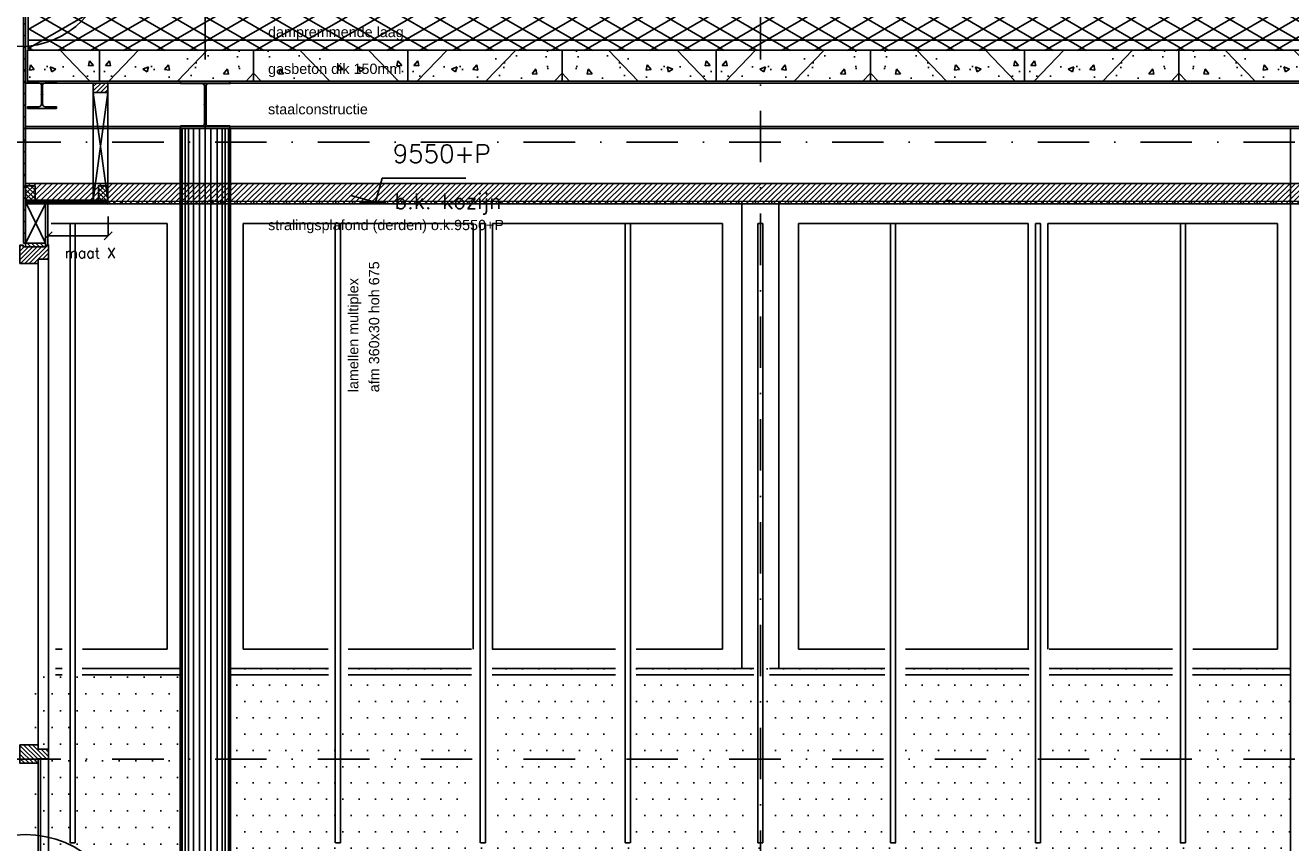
# Model space of a CAD drawing. Extents: x 0 to 317513, y 0 to 193913.
# Tile 22 of 69: x 188044 to 194198, y 98889 to 102865. Entities that reach past the tile are written whole.
import ezdxf

# ---------------------------------------------------------------- set-up
doc = ezdxf.new("R2010")
doc.units = 0
doc.header["$LTSCALE"] = 20
doc.header["$MEASUREMENT"] = 0
doc.header["$PDSIZE"] = -1
doc.linetypes.add('DASHDOT', pattern=[25, 12.5, -6.25, 0, -6.25])
doc.linetypes.add('DD1', pattern=[2.66667, 1.66667, -0.5, 0, -0.5])
doc.layers.get('0').update_dxf_attribs({"linetype": 'CONTINUOUS'})
doc.layers.get('DEFPOINTS').update_dxf_attribs({"linetype": 'CONTINUOUS'})
for name, color, linetype in [('25', 7, 'CONTINUOUS'), ('_DETAILNUMMERS', 4, 'CONTINUOUS'), ('_INTERIEUR', 1, 'CONTINUOUS'), ('A--01A1_ACEER', 1, 'CONTINUOUS'), ('A--A21--_F-23-', 9, 'CONTINUOUS'), ('A--A23--_F--3-', 9, 'CONTINUOUS'), ('A--A25--_F--3-', 9, 'CONTINUOUS'), ('A--A31--_F--3-', 9, 'CONTINUOUS'), ('A--A42--_F--3-', 9, 'CONTINUOUS'), ('A--A42--_F-23-', 9, 'CONTINUOUS'), ('A--L13D3_VLOEREN', 3, 'CONTINUOUS'), ('A--L21--', 3, 'CONTINUOUS'), ('A--L21--_F-23-', 4, 'CONTINUOUS'), ('A--L22D1_BINNENWAND', 1, 'CONTINUOUS'), ('A--L25--_F-23-', 7, 'CONTINUOUS'), ('A--L28--', 7, 'CONTINUOUS'), ('A--L28--_F--3-', 1, 'CONTINUOUS'), ('A--L28D1_KONSTRUKTIES', 1, 'CONTINUOUS'), ('A--L31--', 2, 'CONTINUOUS'), ('A--L31--_F--3-', 7, 'CONTINUOUS'), ('A--L31D1_BUITENKOZIJN', 1, 'CONTINUOUS'), ('A--L35D1_PLAFONDS', 1, 'CONTINUOUS'), ('A--L42--', 7, 'CONTINUOUS'), ('A--L42--_F--3-', 7, 'CONTINUOUS'), ('A--L42--_F-23-', 7, 'CONTINUOUS'), ('A--M$1A-_F123-', 1, 'CONTINUOUS'), ('A--M01A1_MAATVOERING', 1, 'CONTINUOUS'), ('A--M01B1_HOOGTE_MAATV', 1, 'CONTINUOUS'), ('A--T$1A-_F123_20', 1, 'CONTINUOUS'), ('A--T01B2_HOOGTE_MAATV', 2, 'CONTINUOUS'), ('A--T01B3_HOOGTE_MAATV', 3, 'CONTINUOUS'), ('KOLOMMEN', 3, 'CONTINUOUS'), ('KOZIJNEN', 2, 'CONTINUOUS'), ('PUIACHTERGROND', 9, 'CONTINUOUS'), ('STRAMIEN', 8, 'DD1'), ('X--LR---_CP', 7, 'CONTINUOUS')]:
    doc.layers.add(name, color=color, linetype=linetype)
doc.styles.add('ALFA-0_25', font='ROMANS')
doc.styles.add('EB2', font='ARIAL.TTF')
doc.styles.add('HOOGTEXT', font='ROMANS.shx', dxfattribs={"height": 2.5})
doc.dimstyles.new('STANDARD$0', dxfattribs={"dimscale": 50, "dimtxt": 2.5, "dimasz": 2, "dimexe": 2, "dimexo": 0, "dimgap": 2, "dimtad": 1, "dimdec": 0, "dimzin": 0, "dimdsep": 46, "dimtxsty": 'ALFA-0_25', "dimblk1": 'OBLIQUE', "dimblk2": 'OBLIQUE', "dimsah": 1, "dimcen": -3, "dimdle": 2, "dimclrd": 1, "dimclre": 1, "dimclrt": 2, "dimadec": 0, "dimazin": 0, "dimtfac": 0.666667, "dimtofl": 0, "dimtmove": 2, "dimatfit": 3, "dimldrblk": 'OBLIQUE', "dimfxl": 0, "dimtvp": 0.833333, "dimtolj": 1, "dimtzin": 0, "dimarcsym": 0})

# ---------------------------------------------------------------- blocks, each defined once
blk = doc.blocks.new('Q020495-')
at = {"layer": 'A--L28--_F--3-', "color": 4, "linetype": 'Continuous'}
blk.add_lwpolyline([(120, -115), (-120, -115), (-120, -103), (-15.75, -103, 0.4142136), (-3.75, -91), (-3.75, 91, 0.4142136), (-15.75, 103), (-120, 103), (-120, 115), (120, 115), (120, 103), (15.75, 103, 0.4142136), (3.75, 91), (3.75, -91, 0.4142136), (15.75, -103), (120, -103)], format="xyb", close=True, dxfattribs=at)
at = {"layer": 'X--LR---_CP'}
for p in [(-3.75, 0), (0, 0), (3.75, 0)]:
    blk.add_point(p, dxfattribs=at)
blk = doc.blocks.new('HOOGTEP')
at = {"layer": 'A--M01A1_MAATVOERING'}
for p, q in [((0, 0), (0.62, 2.33)), ((0.62, 2.33), (8.79, 2.33)), ((-2.41, 0.65), (0, 0))]:
    blk.add_line(p, q, dxfattribs=at)
at = {"layer": 'A--M01B1_HOOGTE_MAATV'}
blk.add_line((-1.38, 0), (0.91, 0), dxfattribs=at)
at = {"layer": 'A--T01B2_HOOGTE_MAATV', "style": 'HOOGTEXT', "flags": 4}
blk.add_attdef('TEKST', (1.84, -0.67), '', height=1.5, dxfattribs=at)
at = {"layer": 'A--T01B3_HOOGTE_MAATV', "style": 'HOOGTEXT', "flags": 4}
blk.add_attdef('HOOGTE', (1.67, 3.82), '', height=1.75, dxfattribs=at)
blk = doc.blocks.new('*U465')
at = {"layer": 'A--A42--_F-23-', "linetype": 'Continuous'}
h = blk.add_hatch(dxfattribs=at)
h.set_pattern_fill('ALFALINE', color=256, scale=40, style=0)
h.set_pattern_definition([(45, (-188040.184, -101805.453), (-28.284271, 28.284271), [])])
h.paths.add_polyline_path([(0, 0), (-5, 0), (-5, 4771.9), (0, 4771.9), (5, 4771.9), (5, 0)])
at = {"layer": 'A--L42--_F-23-', "color": 2, "linetype": 'Continuous'}
for points in [[(0, 0), (-5, 0), (-5, 4771.9), (0, 4771.9)], [(0, 0), (5, 0), (5, 4771.9), (0, 4771.9)]]:
    blk.add_lwpolyline(points, dxfattribs=at)
blk = doc.blocks.new('*U462')
at = {"layer": 'A--A42--_F--3-', "linetype": 'Continuous'}
h = blk.add_hatch(dxfattribs=at)
h.set_pattern_fill('ALFALINE', color=256, scale=40, angle=45, style=0)
h.set_pattern_definition([(90, (-188147.934, -101795.898), (-40, 7e-15), [])])
h.paths.add_polyline_path([(0, 0), (-6.2, 0), (-6.2, 200), (0, 200), (6.2, 200), (6.2, 0)])
at = {"layer": 'A--L42--_F--3-', "color": 3, "linetype": 'Continuous'}
for points in [[(0, 0), (-6.2, 0), (-6.2, 200), (0, 200)], [(0, 0), (-6.2, 0), (-6.2, 200), (0, 200)], [(0, 0), (-6.2, 0), (-6.2, 200), (0, 200)], [(0, 0), (6.2, 0), (6.2, 200), (0, 200)]]:
    blk.add_lwpolyline(points, dxfattribs=at)
blk = doc.blocks.new('Q020490-')
at = {"layer": 'A--L28--_F--3-', "color": 4, "linetype": 'Continuous'}
blk.add_lwpolyline([(70, -66.5), (-70, -66.5), (-70, -58), (-14.75, -58, 0.4142136), (-2.75, -46), (-2.75, 46, 0.4142136), (-14.75, 58), (-70, 58), (-70, 66.5), (70, 66.5), (70, 58), (14.75, 58, 0.4142136), (2.75, 46), (2.75, -46, 0.4142136), (14.75, -58), (70, -58)], format="xyb", close=True, dxfattribs=at)
at = {"layer": 'X--LR---_CP'}
for p in [(-2.75, 0), (0, 0), (2.75, 0)]:
    blk.add_point(p, dxfattribs=at)
blk = doc.blocks.new('*U456')
at = {"layer": 'A--A42--_F--3-', "linetype": 'Continuous'}
h = blk.add_hatch(dxfattribs=at)
h.set_pattern_fill('ALFALINE', color=256, scale=40, angle=45, style=0)
h.set_pattern_definition([(90, (-188112.35, -98364.898), (-40, 7e-15), [])])
h.paths.add_polyline_path([(0, 0), (-6.25, 0), (-6.25, 932), (0, 932), (6.25, 932), (6.25, 0)])
at = {"layer": 'A--L42--_F--3-', "color": 3, "linetype": 'Continuous'}
for points in [[(0, 0), (-6.25, 0), (-6.25, 932), (0, 932)], [(0, 0), (-6.25, 0), (-6.25, 932), (0, 932)], [(0, 0), (-6.25, 0), (-6.25, 932), (0, 932)], [(0, 0), (6.25, 0), (6.25, 932), (0, 932)]]:
    blk.add_lwpolyline(points, dxfattribs=at)
blk = doc.blocks.new('*U452')
at = {"layer": 'A--A42--_F--3-', "linetype": 'Continuous'}
h = blk.add_hatch(dxfattribs=at)
h.set_pattern_fill('ALFALINE', color=256, scale=40, angle=45, style=0)
h.set_pattern_definition([(90, (-188445.184, -102002.164), (-40, 7e-15), [])])
h.paths.add_polyline_path([(0, 0), (0, 6.3), (24103.9, 7.2), (24103.9, 1), (24103.9, -5.3), (0, -6.3)])
at = {"layer": 'A--L42--_F--3-', "color": 3, "linetype": 'Continuous'}
for points in [[(0, 0), (0, 6.3), (24103.9, 7.2), (24103.9, 1)], [(0, 0), (0, 6.3), (24103.9, 7.2), (24103.9, 1)], [(0, 0), (0, 6.3), (24103.9, 7.2), (24103.9, 1)], [(0, 0), (0, -6.3), (24103.9, -5.3), (24103.9, 1)]]:
    blk.add_lwpolyline(points, dxfattribs=at)
blk = doc.blocks.new('Q020279-')
at = {"layer": 'A--A25--_F--3-'}
h = blk.add_hatch(dxfattribs=at)
h.set_pattern_fill('ALFALINE', color=256, scale=15, style=0, pattern_type=2)
h.set_pattern_definition([(45, (0, 0), (-10.6066, 10.6066), [])])
h.paths.add_polyline_path([(0, 0), (0, 71), (46, 71), (46, 0)])
at = {"layer": 'A--L25--_F-23-', "color": 2, "linetype": 'Continuous'}
blk.add_lwpolyline([(0, 0), (0, 71), (46, 71), (46, 0)], close=True, dxfattribs=at)
at = {"layer": 'X--LR---_CP'}
for p in [(0, 0), (0, 0), (46, 0)]:
    blk.add_point(p, dxfattribs=at)
blk = doc.blocks.new('*U450')
at = {"layer": 'A--A42--_F--3-', "linetype": 'Continuous'}
h = blk.add_hatch(dxfattribs=at)
h.set_pattern_fill('ALFALINE', color=256, scale=4, angle=135, style=0)
h.set_pattern_definition([(180, (0, 0), (-9e-16, -4), [])])
h.paths.add_polyline_path([(0, 0), (0, 9), (400, 9), (400, 0), (400, -9), (0, -9)])
at = {"layer": 'A--L42--_F--3-', "color": 3, "linetype": 'Continuous'}
for points in [[(0, 0), (0, 9), (400, 9), (400, 0)], [(0, 0), (0, -9), (400, -9), (400, 0)]]:
    blk.add_lwpolyline(points, dxfattribs=at)
blk = doc.blocks.new('_OBLIQUE')
at = {"color": 0, "linetype": 'ByBlock'}
blk.add_line((-0.5, -0.5), (0.5, 0.5), dxfattribs=at)
blk = doc.blocks.new('*D438')
at = {"layer": 'A--M$1A-_F123-', "color": 1, "lineweight": -2}
for p in [(188446.8, 101934.6), (188154.2, 101841.3)]:
    blk.add_line(p, (188446.8, 101841.3), dxfattribs=at)
at = {"layer": 'DEFPOINTS', "color": 0}
for p in [(188446.8, 101934.6), (188154.2, 101841.3), (188446.8, 101841.3)]:
    blk.add_point(p, dxfattribs=at)
at = {"layer": 'A--M$1A-_F123-', "color": 1, "lineweight": -2, "xscale": 40, "yscale": 40, "zscale": 40, "rotation": 180}
blk.add_blockref('_OBLIQUE', (188154.2, 101841.3), dxfattribs=at)
at = {"layer": 'A--M$1A-_F123-', "color": 1, "lineweight": -2, "xscale": 40, "yscale": 40, "zscale": 40}
blk.add_blockref('_OBLIQUE', (188446.8, 101841.3), dxfattribs=at)
at = {"layer": 'A--M$1A-_F123-', "color": 2, "insert": (188359.7, 101757.9), "char_height": 50, "attachment_point": 5, "style": 'ALFA-0_25'}
blk.add_mtext('\\A1;maat X', dxfattribs=at)

msp = doc.modelspace()

# ---------------------------------------------------------------- hatches: boundary and pattern name
at = {"layer": 'A--01A1_ACEER', "linetype": 'Continuous'}
h = msp.add_hatch(dxfattribs=at)
h.set_pattern_fill('ANSI31', color=256, scale=150, style=0)
h.set_pattern_definition([(45, (51530.605, 7400), (-13.2582521, 13.2582521), [])])
h.paths.add_polyline_path([(188045.18, 101995.9), (213003.1, 101995.9), (213003.1, 102095.9), (188045.18, 102095.9)])
at = {"layer": 'A--01A1_ACEER'}
h = msp.add_hatch(dxfattribs=at)
h.set_pattern_fill('DOTS', color=256, scale=1300, style=0)
h.paths.add_polyline_path([(188796.85, 99706.1), (188782.76, 99706.1), (188782.76, 99706.1), (188286.6, 99706.1), (188286.6, 99295.9), (188796.85, 99295.9)])
h.paths.add_polyline_path([(188261.6, 99706.1), (188223.76, 99706.1), (188223.76, 99706.1), (188077.17, 99706.1), (188077.17, 99295.9), (188261.6, 99295.9)])
h.paths.add_polyline_path([(188261.6, 99295.9), (188077.17, 99295.9), (188077.17, 98307.9), (188796.85, 98307.9), (188796.85, 99295.9), (188286.6, 99295.9), (188286.6, 98889.27), (188261.6, 98889.27)])
h.paths.add_polyline_path([(188796.85, 98307.9), (188077.17, 98307.9), (188077.17, 98295.9), (188796.85, 98295.9)])
h = msp.add_hatch(dxfattribs=at)
h.set_pattern_fill('DOTS', color=256, scale=50, style=0)
h.set_pattern_definition([(7e-15, (275114.79, 75525.85), (39.6875, 79.375), [0, -79.375])])
h.paths.add_polyline_path([(194196.85, 99295.9), (193724.1, 99295.9), (193724.1, 98889.27), (193624.1, 98889.27), (193624.1, 99295.9), (193024.1, 99295.9), (193024.1, 98889.27), (192924.1, 98889.27), (192924.1, 99295.9), (192324.1, 99295.9), (192324.1, 98889.27), (192224.1, 98889.27), (192224.1, 99295.9), (191669.1, 99295.9), (191669.1, 98889.27), (191569.1, 98889.27), (191569.1, 99295.9), (191014.1, 99295.9), (191014.1, 98889.27), (190914.1, 98889.27), (190914.1, 99295.9), (190314.1, 99295.9), (190314.1, 98889.27), (190214.1, 98889.27), (190214.1, 99295.9), (189576.6, 99295.9), (189576.6, 98889.27), (189551.6, 98889.27), (189551.6, 99295.9), (189041.35, 99295.9), (189041.35, 98249.64), (194196.85, 98249.64)])
h.paths.add_polyline_path([(194196.85, 99736.1), (193724.1, 99736.1), (193724.1, 99295.9), (194196.85, 99295.9)])
h.paths.add_polyline_path([(193624.1, 99736.1), (193024.1, 99736.1), (193024.1, 99295.9), (193624.1, 99295.9)])
h.paths.add_polyline_path([(192924.1, 99736.1), (192324.1, 99736.1), (192324.1, 99295.9), (192924.1, 99295.9)])
h.paths.add_polyline_path([(192224.1, 99736.1), (191623.78, 99736.1), (191669.1, 99295.9), (192224.1, 99295.9)])
h.paths.add_polyline_path([(191617.36, 99736.1), (191014.1, 99736.1), (191014.1, 99295.9), (191569.1, 99295.9)])
h.paths.add_polyline_path([(190914.1, 99736.1), (190314.1, 99736.1), (190314.1, 99295.9), (190914.1, 99295.9)])
h.paths.add_polyline_path([(190214.1, 99736.1), (189614.43, 99736.1), (189576.6, 99295.9), (190214.1, 99295.9)])
h.paths.add_polyline_path([(189543.75, 99736.1), (189041.35, 99736.1), (189041.35, 99295.9), (189551.6, 99295.9)])
at = {"layer": 'A--A21--_F-23-'}
h = msp.add_hatch(dxfattribs=at)
h.set_pattern_fill('ALFAISO', color=256, scale=80, angle=270, style=0, pattern_type=2)
h.set_pattern_definition([(330, (204142.45, 97258.46), (40, 69.28203), []), (30, (204142.45, 97258.46), (-40, 69.28203), [])])
h.paths.add_polyline_path([(213154.14, 103028.07), (206619.1, 102903.37), (206519.1, 102903.36), (201131.81, 103003.21), (195716.18, 102903.05), (195619.1, 102903.05), (188057.68, 103027.59), (188057.68, 102742.88), (213154.14, 102743.56)])
at = {"layer": 'A--A23--_F--3-'}
h = msp.add_hatch(dxfattribs=at)
h.set_pattern_fill('ALFABET', color=256, scale=40, angle=1, style=0, pattern_type=2)
h.set_pattern_definition([(134, (400358.2, -162.16), (172.64155, 166.718), []), (129, (400358.2, -162.16), (-287.29845, -20.08986), [30, -330]), (184, (400358.2, -162.16), (60.7431, 299.8624), [24, -264]), (78.5486, (400334.26, -163.84), (-226.55556, 279.77237), [25.49608, -280.45684]), (132.8158, (400359.6, -82.17), (-427.9869, -58.74715), [45, -495]), (82.3644, (400323.93, -87.07), (-367.00786, 396.11265), [38.2441, -420.6852]), (187.8158, (400359.6, -82.17), (-367.00755, 396.1129), [36, -396]), (158, (400319.26, -101.47), (-241.53712, -156.85604), [30, -330]), (213, (400319.26, -101.47), (-92.24906, 291.7144), [24, -264]), (107.5486, (400299.13, -114.55), (-333.7863, 134.8581), [25.49608, -280.45684]), (141.5, (400358.2, -162.16), (-2.53928, 133.22215), [0, -260.8, 0, -268, 0, -265]), (171.5, (400358.2, -162.16), (-102.458415, 159.577135), [0, -152.8, 0, -254.8, 0, -101]), (211.5, (400447.39, -163.72), (-213.65391, -5.29398), [0, -100, 0, -312, 0, -414]), (221.5, (400487.38, -164.42), (-232.54011, 44.1071), [0, -130, 0, -207.2, 0, -294]), (221.5, (400487.38, -164.42), (-232.54011, 44.1071), [0, -130, 0, -207.2, 0, -294])])
h.paths.add_polyline_path([(188055.18, 102593.74), (188404.1, 102593.74), (188404.1, 102743.74), (188055.18, 102743.74)])
h = msp.add_hatch(dxfattribs=at)
h.set_pattern_fill('ALFABET', color=256, scale=40, angle=1, style=0, pattern_type=2)
h.set_pattern_definition([(46, (-23550, -162.16), (-172.64155, 166.718), []), (51, (-23550, -162.16), (287.29845, -20.08986), [30, -330]), (356, (-23550, -162.16), (-60.7431, 299.8624), [24, -264]), (101.4514, (-23526.07, -163.84), (226.55556, 279.77237), [25.49608, -280.45684]), (47.1842, (-23551.4, -82.17), (427.9869, -58.74715), [45, -495]), (97.6356, (-23515.74, -87.07), (367.00786, 396.11265), [38.2441, -420.6852]), (352.1842, (-23551.4, -82.17), (367.00755, 396.1129), [36, -396]), (22, (-23511.06, -101.47), (241.53712, -156.85604), [30, -330]), (327, (-23511.06, -101.47), (92.24906, 291.7144), [24, -264]), (72.4514, (-23490.94, -114.55), (333.7863, 134.8581), [25.49608, -280.45684]), (38.5, (-23550.01, -162.16), (2.53928, 133.22215), [0, -260.8, 0, -268, 0, -265]), (8.5, (-23550.01, -162.16), (102.458415, 159.577135), [0, -152.8, 0, -254.8, 0, -101]), (328.5, (-23639.2, -163.72), (213.65391, -5.29398), [0, -100, 0, -312, 0, -414]), (318.5, (-23679.2, -164.42), (232.54011, 44.1071), [0, -130, 0, -207.2, 0, -294]), (318.5, (-23679.2, -164.42), (232.54011, 44.1071), [0, -130, 0, -207.2, 0, -294])])
h.paths.add_polyline_path([(189154.1, 102593.74), (188404.1, 102593.74), (188404.1, 102743.74), (189154.1, 102743.74)])
h = msp.add_hatch(dxfattribs=at)
h.set_pattern_fill('ALFABET', color=256, scale=40, angle=1, style=0, pattern_type=2)
h.set_pattern_definition([(134, (401858.2, -162.16), (172.64155, 166.718), []), (129, (401858.2, -162.16), (-287.29845, -20.08986), [30, -330]), (184, (401858.2, -162.16), (60.7431, 299.8624), [24, -264]), (78.5486, (401834.26, -163.84), (-226.55556, 279.77237), [25.49608, -280.45684]), (132.8158, (401859.6, -82.17), (-427.9869, -58.74715), [45, -495]), (82.3644, (401823.93, -87.07), (-367.00786, 396.11265), [38.2441, -420.6852]), (187.8158, (401859.6, -82.17), (-367.00755, 396.1129), [36, -396]), (158, (401819.26, -101.47), (-241.53712, -156.85604), [30, -330]), (213, (401819.26, -101.47), (-92.24906, 291.7144), [24, -264]), (107.5486, (401799.13, -114.55), (-333.7863, 134.8581), [25.49608, -280.45684]), (141.5, (401858.2, -162.16), (-2.53928, 133.22215), [0, -260.8, 0, -268, 0, -265]), (171.5, (401858.2, -162.16), (-102.458415, 159.577135), [0, -152.8, 0, -254.8, 0, -101]), (211.5, (401947.39, -163.72), (-213.65391, -5.29398), [0, -100, 0, -312, 0, -414]), (221.5, (401987.38, -164.42), (-232.54011, 44.1071), [0, -130, 0, -207.2, 0, -294]), (221.5, (401987.38, -164.42), (-232.54011, 44.1071), [0, -130, 0, -207.2, 0, -294])])
h.paths.add_polyline_path([(189154.1, 102593.74), (189904.1, 102593.74), (189904.1, 102743.74), (189154.1, 102743.74)])
h = msp.add_hatch(dxfattribs=at)
h.set_pattern_fill('ALFABET', color=256, scale=40, angle=1, style=0, pattern_type=2)
h.set_pattern_definition([(46, (-22050, -162.16), (-172.64155, 166.718), []), (51, (-22050, -162.16), (287.29845, -20.08986), [30, -330]), (356, (-22050, -162.16), (-60.7431, 299.8624), [24, -264]), (101.4514, (-22026.07, -163.84), (226.55556, 279.77237), [25.49608, -280.45684]), (47.1842, (-22051.4, -82.17), (427.9869, -58.74715), [45, -495]), (97.6356, (-22015.74, -87.07), (367.00786, 396.11265), [38.2441, -420.6852]), (352.1842, (-22051.4, -82.17), (367.00755, 396.1129), [36, -396]), (22, (-22011.06, -101.47), (241.53712, -156.85604), [30, -330]), (327, (-22011.06, -101.47), (92.24906, 291.7144), [24, -264]), (72.4514, (-21990.94, -114.55), (333.7863, 134.8581), [25.49608, -280.45684]), (38.5, (-22050.01, -162.16), (2.53928, 133.22215), [0, -260.8, 0, -268, 0, -265]), (8.5, (-22050.01, -162.16), (102.458415, 159.577135), [0, -152.8, 0, -254.8, 0, -101]), (328.5, (-22139.2, -163.72), (213.65391, -5.29398), [0, -100, 0, -312, 0, -414]), (318.5, (-22179.2, -164.42), (232.54011, 44.1071), [0, -130, 0, -207.2, 0, -294]), (318.5, (-22179.2, -164.42), (232.54011, 44.1071), [0, -130, 0, -207.2, 0, -294])])
h.paths.add_polyline_path([(190654.1, 102593.74), (189904.1, 102593.74), (189904.1, 102743.74), (190654.1, 102743.74)])
h = msp.add_hatch(dxfattribs=at)
h.set_pattern_fill('ALFABET', color=256, scale=40, angle=1, style=0, pattern_type=2)
h.set_pattern_definition([(134, (403358.2, -162.16), (172.64155, 166.718), []), (129, (403358.2, -162.16), (-287.29845, -20.08986), [30, -330]), (184, (403358.2, -162.16), (60.7431, 299.8624), [24, -264]), (78.5486, (403334.26, -163.84), (-226.55556, 279.77237), [25.49608, -280.45684]), (132.8158, (403359.6, -82.17), (-427.9869, -58.74715), [45, -495]), (82.3644, (403323.93, -87.07), (-367.00786, 396.11265), [38.2441, -420.6852]), (187.8158, (403359.6, -82.17), (-367.00755, 396.1129), [36, -396]), (158, (403319.26, -101.47), (-241.53712, -156.85604), [30, -330]), (213, (403319.26, -101.47), (-92.24906, 291.7144), [24, -264]), (107.5486, (403299.13, -114.55), (-333.7863, 134.8581), [25.49608, -280.45684]), (141.5, (403358.2, -162.16), (-2.53928, 133.22215), [0, -260.8, 0, -268, 0, -265]), (171.5, (403358.2, -162.16), (-102.458415, 159.577135), [0, -152.8, 0, -254.8, 0, -101]), (211.5, (403447.39, -163.72), (-213.65391, -5.29398), [0, -100, 0, -312, 0, -414]), (221.5, (403487.38, -164.42), (-232.54011, 44.1071), [0, -130, 0, -207.2, 0, -294]), (221.5, (403487.38, -164.42), (-232.54011, 44.1071), [0, -130, 0, -207.2, 0, -294])])
h.paths.add_polyline_path([(190654.1, 102593.74), (191404.1, 102593.74), (191404.1, 102743.74), (190654.1, 102743.74)])
h = msp.add_hatch(dxfattribs=at)
h.set_pattern_fill('ALFABET', color=256, scale=40, angle=1, style=0, pattern_type=2)
h.set_pattern_definition([(46, (-20550, -162.16), (-172.64155, 166.718), []), (51, (-20550, -162.16), (287.29845, -20.08986), [30, -330]), (356, (-20550, -162.16), (-60.7431, 299.8624), [24, -264]), (101.4514, (-20526.07, -163.84), (226.55556, 279.77237), [25.49608, -280.45684]), (47.1842, (-20551.4, -82.17), (427.9869, -58.74715), [45, -495]), (97.6356, (-20515.74, -87.07), (367.00786, 396.11265), [38.2441, -420.6852]), (352.1842, (-20551.4, -82.17), (367.00755, 396.1129), [36, -396]), (22, (-20511.06, -101.47), (241.53712, -156.85604), [30, -330]), (327, (-20511.06, -101.47), (92.24906, 291.7144), [24, -264]), (72.4514, (-20490.94, -114.55), (333.7863, 134.8581), [25.49608, -280.45684]), (38.5, (-20550.01, -162.16), (2.53928, 133.22215), [0, -260.8, 0, -268, 0, -265]), (8.5, (-20550.01, -162.16), (102.458415, 159.577135), [0, -152.8, 0, -254.8, 0, -101]), (328.5, (-20639.2, -163.72), (213.65391, -5.29398), [0, -100, 0, -312, 0, -414]), (318.5, (-20679.2, -164.42), (232.54011, 44.1071), [0, -130, 0, -207.2, 0, -294]), (318.5, (-20679.2, -164.42), (232.54011, 44.1071), [0, -130, 0, -207.2, 0, -294])])
h.paths.add_polyline_path([(192154.1, 102593.74), (191404.1, 102593.74), (191404.1, 102743.74), (192154.1, 102743.74)])
h = msp.add_hatch(dxfattribs=at)
h.set_pattern_fill('ALFABET', color=256, scale=40, angle=1, style=0, pattern_type=2)
h.set_pattern_definition([(134, (404858.2, -162.16), (172.64155, 166.718), []), (129, (404858.2, -162.16), (-287.29845, -20.08986), [30, -330]), (184, (404858.2, -162.16), (60.7431, 299.8624), [24, -264]), (78.5486, (404834.26, -163.84), (-226.55556, 279.77237), [25.49608, -280.45684]), (132.8158, (404859.6, -82.17), (-427.9869, -58.74715), [45, -495]), (82.3644, (404823.93, -87.07), (-367.00786, 396.11265), [38.2441, -420.6852]), (187.8158, (404859.6, -82.17), (-367.00755, 396.1129), [36, -396]), (158, (404819.26, -101.47), (-241.53712, -156.85604), [30, -330]), (213, (404819.26, -101.47), (-92.24906, 291.7144), [24, -264]), (107.5486, (404799.13, -114.55), (-333.7863, 134.8581), [25.49608, -280.45684]), (141.5, (404858.2, -162.16), (-2.53928, 133.22215), [0, -260.8, 0, -268, 0, -265]), (171.5, (404858.2, -162.16), (-102.458415, 159.577135), [0, -152.8, 0, -254.8, 0, -101]), (211.5, (404947.39, -163.72), (-213.65391, -5.29398), [0, -100, 0, -312, 0, -414]), (221.5, (404987.38, -164.42), (-232.54011, 44.1071), [0, -130, 0, -207.2, 0, -294]), (221.5, (404987.38, -164.42), (-232.54011, 44.1071), [0, -130, 0, -207.2, 0, -294])])
h.paths.add_polyline_path([(192154.1, 102593.74), (192904.1, 102593.74), (192904.1, 102743.74), (192154.1, 102743.74)])
h = msp.add_hatch(dxfattribs=at)
h.set_pattern_fill('ALFABET', color=256, scale=40, angle=1, style=0, pattern_type=2)
h.set_pattern_definition([(46, (-19050, -162.16), (-172.64155, 166.718), []), (51, (-19050, -162.16), (287.29845, -20.08986), [30, -330]), (356, (-19050, -162.16), (-60.7431, 299.8624), [24, -264]), (101.4514, (-19026.07, -163.84), (226.55556, 279.77237), [25.49608, -280.45684]), (47.1842, (-19051.4, -82.17), (427.9869, -58.74715), [45, -495]), (97.6356, (-19015.74, -87.07), (367.00786, 396.11265), [38.2441, -420.6852]), (352.1842, (-19051.4, -82.17), (367.00755, 396.1129), [36, -396]), (22, (-19011.06, -101.47), (241.53712, -156.85604), [30, -330]), (327, (-19011.06, -101.47), (92.24906, 291.7144), [24, -264]), (72.4514, (-18990.94, -114.55), (333.7863, 134.8581), [25.49608, -280.45684]), (38.5, (-19050.01, -162.16), (2.53928, 133.22215), [0, -260.8, 0, -268, 0, -265]), (8.5, (-19050.01, -162.16), (102.458415, 159.577135), [0, -152.8, 0, -254.8, 0, -101]), (328.5, (-19139.2, -163.72), (213.65391, -5.29398), [0, -100, 0, -312, 0, -414]), (318.5, (-19179.2, -164.42), (232.54011, 44.1071), [0, -130, 0, -207.2, 0, -294]), (318.5, (-19179.2, -164.42), (232.54011, 44.1071), [0, -130, 0, -207.2, 0, -294])])
h.paths.add_polyline_path([(193654.1, 102593.74), (192904.1, 102593.74), (192904.1, 102743.74), (193654.1, 102743.74)])
h = msp.add_hatch(dxfattribs=at)
h.set_pattern_fill('ALFABET', color=256, scale=40, angle=1, style=0, pattern_type=2)
h.set_pattern_definition([(134, (406358.2, -162.16), (172.64155, 166.718), []), (129, (406358.2, -162.16), (-287.29845, -20.08986), [30, -330]), (184, (406358.2, -162.16), (60.7431, 299.8624), [24, -264]), (78.5486, (406334.26, -163.84), (-226.55556, 279.77237), [25.49608, -280.45684]), (132.8158, (406359.6, -82.17), (-427.9869, -58.74715), [45, -495]), (82.3644, (406323.93, -87.07), (-367.00786, 396.11265), [38.2441, -420.6852]), (187.8158, (406359.6, -82.17), (-367.00755, 396.1129), [36, -396]), (158, (406319.26, -101.47), (-241.53712, -156.85604), [30, -330]), (213, (406319.26, -101.47), (-92.24906, 291.7144), [24, -264]), (107.5486, (406299.13, -114.55), (-333.7863, 134.8581), [25.49608, -280.45684]), (141.5, (406358.2, -162.16), (-2.53928, 133.22215), [0, -260.8, 0, -268, 0, -265]), (171.5, (406358.2, -162.16), (-102.458415, 159.577135), [0, -152.8, 0, -254.8, 0, -101]), (211.5, (406447.39, -163.72), (-213.65391, -5.29398), [0, -100, 0, -312, 0, -414]), (221.5, (406487.38, -164.42), (-232.54011, 44.1071), [0, -130, 0, -207.2, 0, -294]), (221.5, (406487.38, -164.42), (-232.54011, 44.1071), [0, -130, 0, -207.2, 0, -294])])
h.paths.add_polyline_path([(193654.1, 102593.74), (194404.1, 102593.74), (194404.1, 102743.74), (193654.1, 102743.74)])
at = {"layer": 'A--A25--_F--3-'}
h = msp.add_hatch(dxfattribs=at)
h.set_pattern_fill('ALFALINE', color=256, scale=15, angle=-90, style=0, pattern_type=2)
h.set_pattern_definition([(315, (188033.099, 102227.898), (10.6066, 10.6066), [])])
h.paths.add_polyline_path([(188045.6, 101805.45), (188142.1, 101805.45), (188142.1, 101786.9), (188045.6, 101786.9)])
at = {"layer": 'A--A31--_F--3-'}
h = msp.add_hatch(dxfattribs=at)
h.set_pattern_fill('ALFALINE', color=256, scale=15, style=0, pattern_type=2)
h.set_pattern_definition([(45, (188018.099, 102190.898), (-10.6066, 10.6066), [])])
h.paths.add_polyline_path([(188154.98, 101726.9), (188157.1, 101729.02), (188157.1, 101786.9), (188157.1, 101795.9), (188142.1, 101795.9), (188142.1, 101786.9), (188033.1, 101786.9), (188033.1, 101795.9), (188018.1, 101795.9), (188018.1, 101722.9), (188018.1, 101706.9), (188019.1, 101705.9), (188105.1, 101705.9), (188106.1, 101706.9), (188106.1, 101714.9), (188106.1, 101726.2), (188106.8, 101726.9)])
h = msp.add_hatch(dxfattribs=at)
h.set_pattern_fill('ALFALINE', color=256, scale=15, style=0, pattern_type=2)
h.set_pattern_definition([(315, (188018.099, 100401.898), (-10.6066, -10.6066), [])])
h.paths.add_polyline_path([(188154.98, 99344.9), (188157.1, 99342.78), (188157.1, 99296.9), (188148.19, 99296.9), (188141.7, 99296.9), (188124.94, 99296.9), (188106.1, 99296.9), (188106.1, 99275.9), (188018.1, 99275.9), (188018.1, 99348.9), (188018.1, 99364.9), (188019.1, 99365.9), (188105.1, 99365.9), (188106.1, 99364.9), (188106.1, 99356.9), (188106.1, 99345.6), (188106.8, 99344.9)])

# ---------------------------------------------------------------- linework, layer by layer
at = {"layer": '_DETAILNUMMERS'}
for centre, radius in [((188017.22, 103189.26), 427.26), ((188044.65, 98432.4), 496.01)]:
    msp.add_circle(centre, radius, dxfattribs=at)
at = {"layer": '_INTERIEUR'}
msp.add_lwpolyline([(193724.1, 99736.1), (194196.85, 99736.1), (194196.85, 98295.9), (189041.35, 98295.9), (189041.35, 99736.1), (189505.91, 99736.1)], dxfattribs=at)
at = {"layer": 'A--01A1_ACEER'}
for p, q in [((188141.68, 101995.9), (188045.18, 101805.45)), ((188142.1, 101805.45), (188049.1, 101995.9)), ((188157.1, 101726.9), (188157.1, 98339.7)), ((188106.1, 101705.9), (188106.1, 99365.9))]:
    msp.add_line(p, q, dxfattribs=at)
at = {"layer": 'A--L13D3_VLOEREN'}
msp.add_line((213154.12, 102793.55), (188057.68, 102792.83), dxfattribs=at)
at = {"layer": 'A--L21--'}
msp.add_lwpolyline([(213154.14, 103028.07), (206619.1, 102903.37), (206519.1, 102903.36), (201131.81, 103003.21), (195716.18, 102903.05), (195619.1, 102903.05), (195619.1, 102903.05), (188057.68, 103027.59), (188057.68, 102742.88), (213154.14, 102743.56)], close=True, dxfattribs=at)
at = {"layer": 'A--L21--_F-23-', "linetype": 'Continuous'}
for points in [[(188055.18, 102593.74), (188404.1, 102593.74), (188404.1, 102743.74), (188055.18, 102743.74)], [(189154.1, 102593.74), (188404.1, 102593.74), (188404.1, 102743.74), (189154.1, 102743.74)], [(189154.1, 102593.74), (189904.1, 102593.74), (189904.1, 102743.74), (189154.1, 102743.74)], [(190654.1, 102593.74), (189904.1, 102593.74), (189904.1, 102743.74), (190654.1, 102743.74)], [(190654.1, 102593.74), (191404.1, 102593.74), (191404.1, 102743.74), (190654.1, 102743.74)], [(192154.1, 102593.74), (191404.1, 102593.74), (191404.1, 102743.74), (192154.1, 102743.74)], [(192154.1, 102593.74), (192904.1, 102593.74), (192904.1, 102743.74), (192154.1, 102743.74)], [(193654.1, 102593.74), (192904.1, 102593.74), (192904.1, 102743.74), (193654.1, 102743.74)], [(193654.1, 102593.74), (194404.1, 102593.74), (194404.1, 102743.74), (193654.1, 102743.74)]]:
    msp.add_lwpolyline(points, close=True, dxfattribs=at)
at = {"layer": 'A--L22D1_BINNENWAND'}
for p, q in [((188934.41, 102013.06), (188959.41, 102013.06)), ((192521.39, 102013.06), (192546.39, 102013.06)), ((188261.6, 98889.27, -1), (188261.6, 101900.9)), ((188286.6, 98889.27, -1), (188286.6, 101900.9)), ((189551.6, 98889.27, -1), (189551.6, 101900.9)), ((189551.6, 101900.9), (189576.6, 101900.9)), ((189576.6, 98889.27, -1), (189576.6, 101900.9)), ((190256.6, 98889.27), (190256.6, 101900.9, 1)), ((190256.6, 101900.9, 1), (190281.6, 101900.9, 1)), ((190281.6, 98889.27), (190281.6, 101900.9, 1)), ((190961.6, 98889.27, -1), (190961.6, 101900.9)), ((190986.6, 101900.9), (190961.6, 101900.9)), ((190986.6, 98889.27, -1), (190986.6, 101900.9)), ((191606.16, 98889.27), (191606.16, 101900.9, 1)), ((191606.16, 101900.9, 1), (191631.16, 101900.9, 1)), ((191631.16, 98889.27), (191631.16, 101900.9, 1)), ((192251.6, 98889.27, -1), (192251.6, 101900.9)), ((192251.6, 101900.9), (192276.6, 101900.9)), ((192276.6, 98889.27, -1), (192276.6, 101900.9)), ((192956.6, 98889.27), (192956.6, 101900.9, 1)), ((192981.6, 101900.9, 1), (192956.6, 101900.9, 1)), ((192981.6, 98889.27), (192981.6, 101900.9, 1)), ((193661.6, 98889.27, -1), (193661.6, 101900.9)), ((193686.6, 101900.9), (193661.6, 101900.9)), ((193686.6, 98889.27, -1), (193686.6, 101900.9)), ((188286.16, 98889.27, -1), (188261.16, 98889.27, -1)), ((189552.04, 98889.27, -1), (189577.04, 98889.27, -1)), ((190257.04, 98889.27), (190282.04, 98889.27)), ((190986.16, 98889.27, -1), (190961.16, 98889.27, -1)), ((191606.6, 98889.27), (191631.6, 98889.27)), ((192252.04, 98889.27, -1), (192277.04, 98889.27, -1)), ((192981.16, 98889.27), (192956.16, 98889.27)), ((193686.16, 98889.27, -1), (193661.16, 98889.27, -1))]:
    msp.add_line(p, q, dxfattribs=at)
at = {"layer": 'A--L25--_F-23-', "color": 2, "linetype": 'Continuous'}
msp.add_lwpolyline([(188045.6, 101805.45), (188142.1, 101805.45), (188142.1, 101786.9), (188045.6, 101786.9)], close=True, dxfattribs=at)
at = {"layer": 'A--L28D1_KONSTRUKTIES'}
for p, q in [((188045.18, 102584.34), (213004.1, 102584.34)), ((188045.18, 102373.34), (213004.1, 102373.34)), ((188045.18, 102363.84), (213004.1, 102363.84))]:
    msp.add_line(p, q, dxfattribs=at)
at = {"layer": 'A--L31--'}
for p, q in [((188785.08, 101995.9), (188104.52, 101995.9)), ((189053.11, 101995.9), (191529.1, 101995.9)), ((191529.1, 102006.06), (191529.1, 99736.1)), ((191709.1, 102006.06), (191709.1, 99736.1)), ((194185.08, 101995.9), (191709.1, 101995.9)), ((188734.1, 101900.9), (188169.97, 101900.9)), ((188734.1, 99830.9), (188734.1, 101900.9)), ((189104.1, 99830.9), (189104.1, 101900.9)), ((189104.1, 101900.9), (190221.6, 101900.9)), ((190221.6, 101900.9), (190221.6, 99830.9)), ((190316.6, 101900.9), (190316.6, 99830.9)), ((190316.6, 101900.9), (191434.1, 101900.9)), ((191434.1, 101900.9), (191434.1, 99830.9)), ((191804.1, 101900.9), (191804.1, 99830.9)), ((192921.6, 101900.9), (191804.1, 101900.9)), ((192921.6, 101900.9), (192921.6, 99830.9)), ((194134.1, 101900.9), (193016.6, 101900.9)), ((193016.6, 101900.9), (193016.6, 99830.9)), ((194134.1, 99830.9), (194134.1, 101900.9))]:
    msp.add_line(p, q, dxfattribs=at)
at = {"layer": 'A--L31--_F--3-', "color": 2, "linetype": 'Continuous'}
for points in [[(188154.98, 101726.9), (188157.1, 101729.02), (188157.1, 101786.9), (188157.1, 101795.9), (188142.1, 101795.9), (188142.1, 101795.9), (188142.1, 101786.9), (188033.1, 101786.9), (188033.1, 101795.9), (188018.1, 101795.9), (188018.1, 101722.9), (188018.1, 101706.9), (188019.1, 101705.9), (188105.1, 101705.9), (188106.1, 101706.9), (188106.1, 101714.9), (188106.1, 101726.2), (188106.8, 101726.9)], [(188154.98, 99344.9), (188157.1, 99342.78), (188157.1, 99296.9), (188148.19, 99296.9), (188141.7, 99296.9), (188141.7, 99296.9), (188124.94, 99296.9), (188106.1, 99296.9), (188106.1, 99275.9), (188018.1, 99275.9), (188018.1, 99348.9), (188018.1, 99364.9), (188019.1, 99365.9), (188105.1, 99365.9), (188106.1, 99364.9), (188106.1, 99356.9), (188106.1, 99345.6), (188106.8, 99344.9)]]:
    msp.add_lwpolyline(points, close=True, dxfattribs=at)
at = {"layer": 'A--L31D1_BUITENKOZIJN'}
for p, q in [((188445.18, 102538.34), (188374.18, 102013.9)), ((188374.18, 102013.9), (188374.18, 102538.34)), ((188374.18, 102538.34), (188445.18, 102013.9)), ((188445.18, 102538.34), (188445.18, 102008.9))]:
    msp.add_line(p, q, dxfattribs=at)
at = {"layer": 'A--L35D1_PLAFONDS', "linetype": 'Continuous'}
msp.add_lwpolyline([(188045.18, 101995.9), (213003.1, 101995.9), (213003.1, 102095.9), (188045.18, 102095.9)], close=True, dxfattribs=at)
at = {"layer": 'KOLOMMEN'}
for points in [[(188796.85, 92445.9), (189041.35, 92445.9), (189041.35, 102363.84), (188796.85, 102363.84)], [(194196.85, 92445.9), (194441.35, 92445.9), (194441.35, 102363.84), (194196.85, 102363.84)]]:
    msp.add_lwpolyline(points, close=True, dxfattribs=at)
at = {"layer": 'KOZIJNEN'}
for p, q in [((188223.76, 99830.9), (188191.24, 99830.9)), ((188734.1, 99830.9), (188322.03, 99830.9, -0.75)), ((189104.1, 99830.9), (189516.16, 99830.9, -0.75)), ((189614.43, 99830.9), (190214.1, 99830.9)), ((190314.1, 99830.9), (190914.1, 99830.9)), ((190314.1, 99830.9), (190914.1, 99830.9)), ((191014.1, 99830.9, -0.54), (191434.1, 99830.9, 0.39)), ((192224.1, 99830.9, -0.54), (191804.1, 99830.9, 0.39)), ((192924.1, 99830.9), (192324.1, 99830.9)), ((192924.1, 99830.9), (192324.1, 99830.9)), ((193623.76, 99830.9), (193024.1, 99830.9)), ((194134.1, 99830.9), (193722.03, 99830.9, -0.75)), ((188223.76, 99736.1, -1), (188191.24, 99736.1, -1)), ((188223.76, 99706.1, -1), (188191.24, 99706.1, -1)), ((188796.85, 99736.1, -1), (188320.21, 99736.1, -1.7)), ((188796.85, 99706.1, -1), (188320.21, 99706.1, -1.7)), ((189041.35, 99736.1, -1), (189517.99, 99736.1, -1.7)), ((189041.35, 99706.1, -1), (189517.99, 99706.1, -1.7)), ((189614.43, 99736.1, -1), (190214.1, 99736.1, -1)), ((189614.43, 99736.1, -1), (190214.1, 99736.1, -1)), ((189614.43, 99706.1, -1), (190214.1, 99706.1, -1)), ((189614.43, 99706.1, -1), (190214.1, 99706.1, -1)), ((190314.1, 99736.1, -1), (190914.1, 99736.1, -1)), ((190314.1, 99736.1, -1), (190914.1, 99736.1, -1)), ((190314.1, 99706.1, -1), (190914.1, 99706.1, -1)), ((190314.1, 99706.1, -1), (190914.1, 99706.1, -1)), ((191014.1, 99736.1, -1), (191587.36, 99736.1, -0.06)), ((191014.1, 99736.1, -1), (191587.36, 99736.1, -0.06)), ((191014.1, 99706.1, -1), (191587.36, 99706.1, -0.06)), ((191014.1, 99706.1, -1), (191587.36, 99706.1, -0.06)), ((192224.1, 99736.1, -1), (191663.78, 99736.1, -0.06)), ((192224.1, 99736.1, -1), (191663.78, 99736.1, -0.06)), ((192224.1, 99706.1, -1), (191663.78, 99706.1, -0.06)), ((192224.1, 99706.1, -1), (191663.78, 99706.1, -0.06)), ((192924.1, 99736.1, -1), (192324.1, 99736.1, -1)), ((192924.1, 99736.1, -1), (192324.1, 99736.1, -1)), ((192924.1, 99706.1, -1), (192324.1, 99706.1, -1)), ((192924.1, 99706.1, -1), (192324.1, 99706.1, -1)), ((193623.76, 99736.1, -1), (193024.1, 99736.1, -1)), ((193623.76, 99736.1, -1), (193024.1, 99736.1, -1)), ((193623.76, 99706.1, -1), (193024.1, 99706.1, -1)), ((193623.76, 99706.1, -1), (193024.1, 99706.1, -1)), ((194196.85, 99736.1, -1), (193720.21, 99736.1, -1.7)), ((194196.85, 99706.1, -1), (193720.21, 99706.1, -1.7))]:
    msp.add_line(p, q, dxfattribs=at)
for points in [[(189614.43, 99736.1), (190214.1, 99736.1)], [(189614.43, 99706.1), (190214.1, 99706.1)], [(189699.68, 99736.1), (190214.1, 99736.1)], [(189699.68, 99706.1), (190214.1, 99706.1)], [(190314.1, 99736.1), (190914.1, 99736.1)], [(190314.1, 99706.1), (190914.1, 99706.1)], [(191014.1, 99736.1), (191587.36, 99736.1)], [(191014.1, 99736.1), (191587.36, 99736.1)], [(191014.1, 99706.1), (191587.36, 99706.1)], [(191014.1, 99706.1), (191587.36, 99706.1)], [(192224.1, 99736.1), (191663.78, 99736.1)], [(192224.1, 99736.1), (191663.78, 99736.1)], [(192224.1, 99706.1), (191663.78, 99706.1)], [(192224.1, 99706.1), (191663.78, 99706.1)], [(192924.1, 99736.1), (192324.1, 99736.1)], [(192924.1, 99706.1), (192324.1, 99706.1)], [(193538.51, 99736.1), (193024.1, 99736.1)], [(193623.76, 99736.1), (193024.1, 99736.1)], [(193538.51, 99706.1), (193024.1, 99706.1)], [(193623.76, 99706.1), (193024.1, 99706.1)]]:
    msp.add_lwpolyline(points, dxfattribs=at)
at = {"layer": 'PUIACHTERGROND'}
for p, q in [((188801.85, 92445.9), (188801.85, 102363.84)), ((188806.85, 92445.9), (188806.85, 102363.84)), ((188821.85, 92445.9), (188821.85, 102363.84)), ((188836.85, 92445.9), (188836.85, 102363.84)), ((188861.85, 92445.9), (188861.85, 102363.84)), ((188891.85, 92445.9), (188891.85, 102363.84)), ((188919.1, 102363.84), (188919.1, 92445.9)), ((188919.1, 102363.84), (188919.1, 92445.9)), ((188946.35, 92445.9), (188946.35, 102363.84)), ((188976.35, 92445.9), (188976.35, 102363.84)), ((189001.35, 92445.9), (189001.35, 102363.84)), ((189016.35, 92445.9), (189016.35, 102363.84)), ((189031.35, 92445.9), (189031.35, 102363.84)), ((189036.35, 92445.9), (189036.35, 102363.84))]:
    msp.add_line(p, q, dxfattribs=at)
at = {"layer": 'STRAMIEN', "linetype": 'DASHDOT'}
for p, q in [((188919.1, 109950.72), (188919.1, 90560.27)), ((191619.1, 109950.72), (191619.1, 90560.27)), ((232225.64, 102295.9), (154613.05, 102295.9)), ((232225.64, 99295.9), (154278.59, 99295.9))]:
    msp.add_line(p, q, dxfattribs=at)

# ---------------------------------------------------------------- block references
at = {"xscale": 50, "yscale": 50, "zscale": 50}
msp.add_blockref('HOOGTEP', (189747.68, 102005.38), dxfattribs=at).add_auto_attribs({'TEKST': 'b.k. kozijn', 'HOOGTE': '9550+P'})
at = {"layer": '25', "xscale": -1, "rotation": 90}
msp.add_blockref('Q020279-', (188445.18, 102584.34), dxfattribs=at)
at = {"layer": '25', "xscale": -1}
for p in [(188091.18, 102013.9), (188445.18, 102013.9)]:
    msp.add_blockref('Q020279-', p, dxfattribs=at)
at = {"layer": 'A--L28--', "rotation": 180}
msp.add_blockref('Q020490-', (188125.18, 102527.24), dxfattribs=at)
at = {"layer": 'A--L28--'}
msp.add_blockref('Q020495-', (188919.1, 102478.84), dxfattribs=at)
at = {"layer": 'A--L42--'}
for name, p in [('*U465', (188040.18, 101805.45)), ('*U450', (188045.18, 102004.9)), ('*U462', (188147.93, 101795.9)), ('*U452', (188445.18, 102002.16)), ('*U456', (188112.35, 98364.9))]:
    msp.add_blockref(name, p, dxfattribs=at)

# ---------------------------------------------------------------- texts
at = {"layer": 'A--T$1A-_F123_20', "style": 'EB2'}
for s, p in [('dampremmende laag', (189224.58, 102807.42)), ('gasbeton dik 150mm', (189224.58, 102628.55)), ('staalconstructie', (189224.58, 102431.94)), ('stralingsplafond (derden) o.k.9550+P', (189224.58, 101868.81))]:
    msp.add_text(s, height=50, dxfattribs=at).set_placement(p)
for s, p in [('lamellen multiplex ', (189663.71, 101080.17)), ('afm 360x30 hoh 675', (189765.13, 101080.17))]:
    msp.add_text(s, height=50, rotation=90, dxfattribs=at).set_placement(p)

# ---------------------------------------------------------------- dimensions: what is measured, and where the dimension line sits
at = {"layer": 'A--M$1A-_F123-'}
dim = msp.add_linear_dim(base=(188446.84, 101841.33), p1=(188154.18, 101841.33), p2=(188446.84, 101934.63), text='maat X', dimstyle='STANDARD$0', override={"dimscale": 20, "dimexe": 0, "dimcen": 0, "dimdle": 0, "dimtfac": 0.75, "dimtvp": 1.5}, dxfattribs=at)
dim.commit()
dim.dimension.update_dxf_attribs({"geometry": '*D438', "text_midpoint": (188359.72, 101757.91), "dimtype": 160})

doc.saveas('drawing.dxf')
